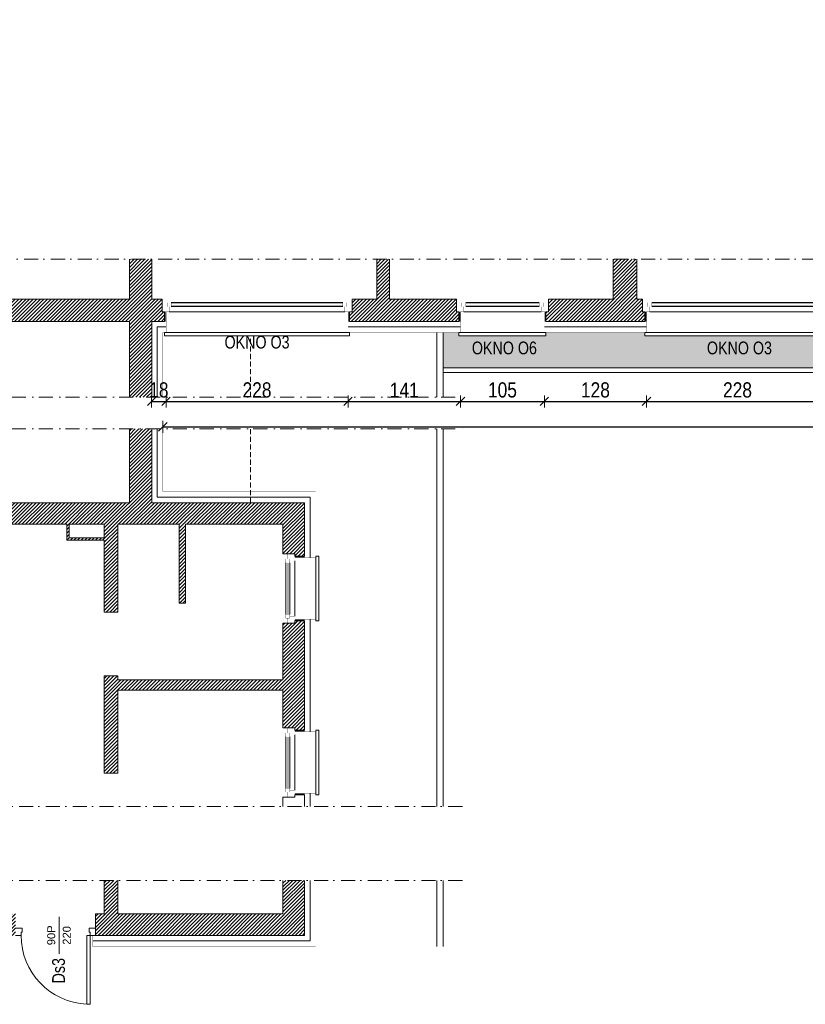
# Model space of a CAD drawing. Header units: millimetres. Extents: x 18880 to 99371, y -5529 to 27899.
# Tile 26 of 158: x 21486 to 22471, y 7536 to 8770. Entities that reach past the tile are written whole.
import ezdxf

# ---------------------------------------------------------------- set-up
doc = ezdxf.new("R2010")
doc.units = ezdxf.units.MM
doc.set_wipeout_variables(frame=1)
doc.linetypes.add('DASHED', pattern=[19.05, 12.7, -6.35])
doc.linetypes.add('Kropki i Kreski', pattern=[335.138881, 176.388884, -88.194442, 0, -70.555556])
for name, color, linetype, lineweight in [('AA_HATCH', 252, 'Continuous', 0), ('AA_IZOLACJA', 251, 'Continuous', 0), ('AA_OPIS', 2, 'Continuous', 0), ('AA_WIDOK', 254, 'Continuous', 0), ('AP wymiary', 40, 'Continuous', 0), ('K_SCIANY', 90, 'Continuous', 20)]:
    doc.layers.add(name, color=color, linetype=linetype, lineweight=lineweight)
doc.layers.add('Okna ArchiCADa', color=7, linetype='Continuous')
doc.styles.add('1', font='ARIALN.TTF')
doc.styles.add('ARIAL', font='arial.ttf')
doc.linetypes.add('STYROPIAN', pattern='A,0.000141,[1,styropian.shx,S=1,R=0,X=0,Y=0],-14.102004', length=14.102145)
doc.dimstyles.new('1_50', dxfattribs={"dimscale": 10, "dimtxt": 1.9, "dimasz": 0.005, "dimexe": 0, "dimexo": 0, "dimgap": 0.45, "dimtad": 1, "dimdec": 4, "dimrnd": 0.5, "dimdsep": 46, "dimtxsty": '1', "dimblk1": 'DIM01', "dimblk2": 'DIM01', "dimsah": 1, "dimcen": 2, "dimdle": 25, "dimse1": 1, "dimse2": 1, "dimclrd": 1, "dimclrt": 2, "dimadec": 0, "dimazin": 0, "dimtfac": 0.66665, "dimtdec": 4, "dimtix": 1, "dimtmove": 0, "dimatfit": 3, "dimldrblk": 'DIM01', "dimfxl": 0, "dimtolj": 1, "dimtzin": 0, "dimarcsym": 0})
pattern_1 = [(45, (0.4598, 414.3746), (-2.24506403, 2.24506403), [])]
pattern_2 = [(45, (0.4598, 164.3746), (-2.24506403, 2.24506403), [])]

# ---------------------------------------------------------------- blocks, each defined once
blk = doc.blocks.new('O1 rozwierane 12_50')
at = {"layer": 'AA_WIDOK', "color": 4}
blk.add_lwpolyline([(-545, 260), (-545, 300), (545, 300), (545, 260)], dxfattribs=at)
at = {"layer": 'AA_WIDOK', "linetype": 'DASHED', "ltscale": 0.5}
blk.add_lwpolyline([(-545, 260), (545, 260)], dxfattribs=at)
at = {"layer": 'AA_WIDOK', "color": 4, "const_width": 3}
for points in [[(-575, 0), (-575, -90)], [(575, -90), (575, 0)]]:
    blk.add_lwpolyline(points, dxfattribs=at)
at = {"color": 4}
blk.add_wipeout([(460, -115), (460, -65), (485, -65), (485, 0), (-485, 0), (-485, -65), (-460, -65), (-460, -115)], dxfattribs=at).dxf.layer = 'AA_WIDOK'
at = {"layer": 'AA_WIDOK', "color": 4, "const_width": 3}
for points in [[(-485, 0), (-575, 0)], [(-485, -65), (-485, 0)], [(575, 0), (485, 0)], [(485, 0), (485, -65)], [(-575, -90), (-510, -90)], [(-510, -90), (-510, -65)], [(-510, -65), (-485, -65)], [(-460, -65), (-510, -65)], [(-510, -65), (-510, -115)], [(-510, -115), (-460, -115)], [(-460, -115), (-460, -65)], [(-460, -80), (460, -80)], [(-460, -90), (460, -90)], [(-460, -100), (460, -100)], [(510, -65), (460, -65)], [(460, -65), (460, -115)], [(460, -115), (510, -115)], [(485, -65), (510, -65)], [(510, -65), (510, -90)], [(510, -115), (510, -65)], [(510, -90), (575, -90)]]:
    blk.add_lwpolyline(points, dxfattribs=at)
at = {"layer": 'AA_WIDOK', "color": 4}
for points in [[(485, 0), (-485, 0)], [(-460, -65), (460, -65)], [(-460, -115), (460, -115)], [(-460, -115), (460, -115)]]:
    blk.add_lwpolyline(points, dxfattribs=at)
blk = doc.blocks.new('O1 rozwierane 12_23')
at = {"layer": 'AA_IZOLACJA', "linetype": 'STYROPIAN', "ltscale": 0.2}
for points in [[(-1135, 120), (-1135, 0)], [(1165, 120), (1165, 0)]]:
    blk.add_lwpolyline(points, dxfattribs=at)
at = {"layer": 'AA_WIDOK', "color": 4}
blk.add_lwpolyline([(-1145, 260), (-1145, 300), (1175, 300), (1175, 260)], dxfattribs=at)
at = {"layer": 'AA_WIDOK', "linetype": 'DASHED', "ltscale": 0.5}
blk.add_lwpolyline([(-1145, 260), (1175, 260)], dxfattribs=at)
at = {"layer": 'AA_WIDOK', "const_width": 3}
for points in [[(-1125, 260), (-1125, 0)], [(1155, 260), (1155, 0)]]:
    blk.add_lwpolyline(points, dxfattribs=at)
at = {"layer": 'AA_WIDOK', "color": 4, "const_width": 3}
for points in [[(-1175, 0), (-1175, -90)], [(1205, -90), (1205, 0)]]:
    blk.add_lwpolyline(points, dxfattribs=at)
at = {"color": 4}
blk.add_wipeout([(1090, -115), (1090, -65), (1115, -65), (1115, 0), (-1085, 0), (-1085, -65), (-1060, -65), (-1060, -115)], dxfattribs=at).dxf.layer = 'AA_WIDOK'
at = {"layer": 'AA_WIDOK', "color": 4, "const_width": 3}
for points in [[(-1085, 0), (-1175, 0)], [(-1085, -65), (-1085, 0)], [(1205, 0), (1115, 0)], [(1115, 0), (1115, -65)], [(-1175, -90), (-1110, -90)], [(-1110, -90), (-1110, -65)], [(-1110, -65), (-1085, -65)], [(-1060, -65), (-1110, -65)], [(-1110, -65), (-1110, -115)], [(-1110, -115), (-1060, -115)], [(-1060, -115), (-1060, -65)], [(-1060, -80), (1090, -80)], [(-1060, -90), (1090, -90)], [(-1060, -100), (1090, -100)], [(1140, -65), (1090, -65)], [(1090, -65), (1090, -115)], [(1090, -115), (1140, -115)], [(1115, -65), (1140, -65)], [(1140, -65), (1140, -90)], [(1140, -115), (1140, -65)], [(1140, -90), (1205, -90)]]:
    blk.add_lwpolyline(points, dxfattribs=at)
at = {"layer": 'AA_WIDOK', "color": 4}
for points in [[(1115, 0), (-1085, 0)], [(-1060, -65), (1090, -65)], [(-1060, -115), (1090, -115)], [(-1060, -115), (1090, -115)]]:
    blk.add_lwpolyline(points, dxfattribs=at)
blk = doc.blocks.new('O1 rozwierane 12_86')
at = {"layer": 'AA_WIDOK', "color": 4}
blk.add_lwpolyline([(-405, 260), (-405, 300), (405, 300), (405, 260)], dxfattribs=at)
at = {"layer": 'AA_WIDOK', "linetype": 'DASHED', "ltscale": 0.5}
blk.add_lwpolyline([(-405, 260), (405, 260)], dxfattribs=at)
at = {"layer": 'AA_WIDOK', "color": 4, "const_width": 3}
for points in [[(-435, 0), (-435, -90)], [(435, -90), (435, 0)]]:
    blk.add_lwpolyline(points, dxfattribs=at)
at = {"color": 4}
blk.add_wipeout([(320, -115), (320, -65), (345, -65), (345, 0), (-345, 0), (-345, -65), (-320, -65), (-320, -115)], dxfattribs=at).dxf.layer = 'AA_WIDOK'
at = {"layer": 'AA_WIDOK', "color": 4, "const_width": 3}
for points in [[(-345, 0), (-435, 0)], [(-345, -65), (-345, 0)], [(435, 0), (345, 0)], [(345, 0), (345, -65)], [(-435, -90), (-370, -90)], [(-370, -90), (-370, -65)], [(-370, -65), (-345, -65)], [(-320, -65), (-370, -65)], [(-370, -65), (-370, -115)], [(-370, -115), (-320, -115)], [(-320, -115), (-320, -65)], [(-320, -80), (320, -80)], [(-320, -90), (320, -90)], [(-320, -100), (320, -100)], [(370, -65), (320, -65)], [(320, -65), (320, -115)], [(320, -115), (370, -115)], [(345, -65), (370, -65)], [(370, -65), (370, -90)], [(370, -115), (370, -65)], [(370, -90), (435, -90)]]:
    blk.add_lwpolyline(points, dxfattribs=at)
at = {"layer": 'AA_WIDOK', "color": 4}
for points in [[(345, 0), (-345, 0)], [(-320, -65), (320, -65)], [(-320, -115), (320, -115)], [(-320, -115), (320, -115)]]:
    blk.add_lwpolyline(points, dxfattribs=at)
blk = doc.blocks.new('drzwi 2')
at = {"layer": 'AA_WIDOK', "color": 4, "linetype": 'Continuous'}
for p, q in [((-100, 9), (-92, 9)), ((-93.2, 0), (-100, 0)), ((-92, 4), (-93.2, 4)), ((-93.2, 4), (-93.2, 0)), ((-92, 9), (-92, 4)), ((-10.8, -86.4), (-10.8, 0)), ((-10.8, 0), (-6.8, 0)), ((-8, 4), (-8, 9)), ((-8, 9), (0, 9)), ((-6.8, 4), (-8, 4)), ((-6.8, 0), (-6.8, 4)), ((0, 0), (-6.8, 0)), ((-6.8, 0), (-6.8, -86.4)), ((-6.8, -86.4), (-10.8, -86.4))]:
    blk.add_line(p, q, dxfattribs=at)
blk.add_arc((-6.8, 0), 86.4, 180, 267.3465, dxfattribs=at)
blk = doc.blocks.new('DIM01')
at = {"color": 2}
blk.add_line((-106, -106), (106, 106), dxfattribs=at)
blk.add_line((0, -150), (0, 150))
blk = doc.blocks.new('*D762')
at = {"layer": 'AP wymiary', "color": 1, "lineweight": -2, "transparency": 16777216}
for p, q in [((21651.7, 8291.7), (21651.6, 8291.7)), ((21651.7, 8291.7), (21669.7, 8291.7)), ((21669.8, 8291.7), (21669.8, 8291.7))]:
    blk.add_line(p, q, dxfattribs=at)
at = {"layer": 'Defpoints', "color": 0, "transparency": 16777216}
for p in [(21669.7, 8377.9), (21651.7, 8354.2), (21669.7, 8291.7)]:
    blk.add_point(p, dxfattribs=at)
at = {"layer": 'AP wymiary', "color": 1, "lineweight": -2, "transparency": 16777216, "xscale": 0.05, "yscale": 0.05, "zscale": 0.05}
blk.add_blockref('DIM01', (21651.7, 8291.7), dxfattribs=at)
at = {"layer": 'AP wymiary', "color": 1, "lineweight": -2, "transparency": 16777216, "xscale": 0.05, "yscale": 0.05, "zscale": 0.05, "rotation": 180}
blk.add_blockref('DIM01', (21669.7, 8291.7), dxfattribs=at)
at = {"layer": 'AP wymiary', "color": 2, "transparency": 16777216, "insert": (21660.7, 8305.9), "char_height": 19, "attachment_point": 5, "style": '1'}
blk.add_mtext('\\A1;18', dxfattribs=at)
blk = doc.blocks.new('*D763')
at = {"layer": 'AP wymiary', "color": 1, "lineweight": -2, "transparency": 16777216}
blk.add_line((21669.8, 8291.7), (21897.7, 8291.7), dxfattribs=at)
at = {"layer": 'Defpoints', "color": 0, "transparency": 16777216}
for p in [(21669.7, 8377.9), (21897.7, 8384.9), (21897.7, 8291.7)]:
    blk.add_point(p, dxfattribs=at)
at = {"layer": 'AP wymiary', "color": 1, "lineweight": -2, "transparency": 16777216, "xscale": 0.05, "yscale": 0.05, "zscale": 0.05, "rotation": 180}
blk.add_blockref('DIM01', (21669.7, 8291.7), dxfattribs=at)
at = {"layer": 'AP wymiary', "color": 1, "lineweight": -2, "transparency": 16777216, "xscale": 0.05, "yscale": 0.05, "zscale": 0.05}
blk.add_blockref('DIM01', (21897.7, 8291.7), dxfattribs=at)
at = {"layer": 'AP wymiary', "color": 2, "transparency": 16777216, "insert": (21783.7, 8305.9), "char_height": 19, "attachment_point": 5, "style": '1'}
blk.add_mtext('\\A1;228', dxfattribs=at)
blk = doc.blocks.new('*D764')
at = {"layer": 'AP wymiary', "color": 1, "lineweight": -2, "transparency": 16777216}
blk.add_line((21897.8, 8291.7), (22038.7, 8291.7), dxfattribs=at)
at = {"layer": 'Defpoints', "color": 0, "transparency": 16777216}
for p in [(21897.7, 8384.9), (22038.7, 8384.9), (22038.7, 8291.7)]:
    blk.add_point(p, dxfattribs=at)
at = {"layer": 'AP wymiary', "color": 1, "lineweight": -2, "transparency": 16777216, "xscale": 0.05, "yscale": 0.05, "zscale": 0.05, "rotation": 180}
blk.add_blockref('DIM01', (21897.7, 8291.7), dxfattribs=at)
at = {"layer": 'AP wymiary', "color": 1, "lineweight": -2, "transparency": 16777216, "xscale": 0.05, "yscale": 0.05, "zscale": 0.05}
blk.add_blockref('DIM01', (22038.7, 8291.7), dxfattribs=at)
at = {"layer": 'AP wymiary', "color": 2, "transparency": 16777216, "insert": (21968.2, 8305.7), "char_height": 19, "attachment_point": 5, "style": '1'}
blk.add_mtext('\\A1;141', dxfattribs=at)
blk = doc.blocks.new('*D765')
at = {"layer": 'AP wymiary', "color": 1, "lineweight": -2, "transparency": 16777216}
blk.add_line((22038.8, 8291.7), (22143.7, 8291.7), dxfattribs=at)
at = {"layer": 'Defpoints', "color": 0, "transparency": 16777216}
for p in [(22038.7, 8384.9), (22143.7, 8384.9), (22143.7, 8291.7)]:
    blk.add_point(p, dxfattribs=at)
at = {"layer": 'AP wymiary', "color": 1, "lineweight": -2, "transparency": 16777216, "xscale": 0.05, "yscale": 0.05, "zscale": 0.05, "rotation": 180}
blk.add_blockref('DIM01', (22038.7, 8291.7), dxfattribs=at)
at = {"layer": 'AP wymiary', "color": 1, "lineweight": -2, "transparency": 16777216, "xscale": 0.05, "yscale": 0.05, "zscale": 0.05}
blk.add_blockref('DIM01', (22143.7, 8291.7), dxfattribs=at)
at = {"layer": 'AP wymiary', "color": 2, "transparency": 16777216, "insert": (22091.2, 8305.9), "char_height": 19, "attachment_point": 5, "style": '1'}
blk.add_mtext('\\A1;105', dxfattribs=at)
blk = doc.blocks.new('*D766')
at = {"layer": 'AP wymiary', "color": 1, "lineweight": -2, "transparency": 16777216}
blk.add_line((22143.8, 8291.7), (22271.7, 8291.7), dxfattribs=at)
at = {"layer": 'Defpoints', "color": 0, "transparency": 16777216}
for p in [(22143.7, 8384.9), (22271.7, 8377.9), (22271.7, 8291.7)]:
    blk.add_point(p, dxfattribs=at)
at = {"layer": 'AP wymiary', "color": 1, "lineweight": -2, "transparency": 16777216, "xscale": 0.05, "yscale": 0.05, "zscale": 0.05, "rotation": 180}
blk.add_blockref('DIM01', (22143.7, 8291.7), dxfattribs=at)
at = {"layer": 'AP wymiary', "color": 1, "lineweight": -2, "transparency": 16777216, "xscale": 0.05, "yscale": 0.05, "zscale": 0.05}
blk.add_blockref('DIM01', (22271.7, 8291.7), dxfattribs=at)
at = {"layer": 'AP wymiary', "color": 2, "transparency": 16777216, "insert": (22207.7, 8305.9), "char_height": 19, "attachment_point": 5, "style": '1'}
blk.add_mtext('\\A1;128', dxfattribs=at)
blk = doc.blocks.new('*D767')
at = {"layer": 'AP wymiary', "color": 1, "lineweight": -2, "transparency": 16777216}
blk.add_line((22271.8, 8291.7), (22499.7, 8291.7), dxfattribs=at)
at = {"layer": 'Defpoints', "color": 0, "transparency": 16777216}
for p in [(22271.7, 8377.9), (22499.7, 8384.9), (22499.7, 8291.7)]:
    blk.add_point(p, dxfattribs=at)
at = {"layer": 'AP wymiary', "color": 1, "lineweight": -2, "transparency": 16777216, "xscale": 0.05, "yscale": 0.05, "zscale": 0.05, "rotation": 180}
blk.add_blockref('DIM01', (22271.7, 8291.7), dxfattribs=at)
at = {"layer": 'AP wymiary', "color": 1, "lineweight": -2, "transparency": 16777216, "xscale": 0.05, "yscale": 0.05, "zscale": 0.05}
blk.add_blockref('DIM01', (22499.7, 8291.7), dxfattribs=at)
at = {"layer": 'AP wymiary', "color": 2, "transparency": 16777216, "insert": (22385.7, 8305.9), "char_height": 19, "attachment_point": 5, "style": '1'}
blk.add_mtext('\\A1;228', dxfattribs=at)
blk = doc.blocks.new('*D743')
at = {"layer": 'AP wymiary', "color": 1, "lineweight": -2, "transparency": 16777216}
blk.add_line((21665.8, 8259.7), (27771.7, 8259.7), dxfattribs=at)
at = {"layer": 'Defpoints', "color": 0, "transparency": 16777216}
for p in [(21665.7, 8331.8), (27771.7, 8338.1), (27771.7, 8259.7)]:
    blk.add_point(p, dxfattribs=at)
at = {"layer": 'AP wymiary', "color": 1, "lineweight": -2, "transparency": 16777216, "xscale": 0.05, "yscale": 0.05, "zscale": 0.05, "rotation": 180}
blk.add_blockref('DIM01', (21665.7, 8259.7), dxfattribs=at)
at = {"layer": 'AP wymiary', "color": 1, "lineweight": -2, "transparency": 16777216, "xscale": 0.05, "yscale": 0.05, "zscale": 0.05}
blk.add_blockref('DIM01', (27771.7, 8259.7), dxfattribs=at)
at = {"layer": 'AP wymiary', "color": 2, "transparency": 16777216, "insert": (24718.7, 8273.9), "char_height": 19, "attachment_point": 5, "style": '1'}
blk.add_mtext('\\A1;6106', dxfattribs=at)

msp = doc.modelspace()

# ---------------------------------------------------------------- hatches: boundary and pattern name
at = {"layer": 'AA_HATCH'}
h = msp.add_hatch(dxfattribs=at)
h.set_pattern_fill('ANSI31', color=256)
h.set_pattern_definition(pattern_1)
h.paths.add_polyline_path([(22033.74106, 8412.88776), (22033.74106, 8419.88776), (21949.74106, 8419.88776), (21949.74106, 8469.88776), (21933.74106, 8469.88776), (21933.74106, 8419.88776), (21902.74106, 8419.88776), (21902.74106, 8412.88776), (21902.74106, 8403.88776), (21899.74106, 8403.88776), (21899.74106, 8391.88776), (22036.74106, 8391.88776), (22036.74106, 8403.88776), (22033.74106, 8403.88776)])
h.paths.add_polyline_path([(22269.74106, 8403.88776), (22266.74106, 8403.88776), (22266.74106, 8412.88776), (22266.74106, 8419.88776), (22259.74106, 8419.88776), (22259.74106, 8469.88776), (22229.74106, 8469.88776), (22229.74106, 8419.88776), (22148.74106, 8419.88776), (22148.74106, 8412.88776), (22148.74106, 8403.88776), (22145.74106, 8403.88776), (22145.74106, 8391.88776), (22269.74106, 8391.88776)])
h.paths.add_polyline_path([(22569.74106, 8412.88776), (22569.74106, 8419.88776), (22504.74106, 8419.88776), (22504.74106, 8412.88776), (22504.74106, 8403.88776), (22501.74106, 8403.88776), (22501.74106, 8391.88776), (22572.74106, 8391.88776), (22572.74106, 8403.88776), (22569.74106, 8403.88776)])
h.paths.add_polyline_path([(22867.74106, 8412.88776), (22867.74106, 8419.88776), (22855.74106, 8419.88776), (22855.74106, 8469.88776), (22826.74106, 8469.88776), (22826.74106, 8419.88776), (22807.74106, 8419.88776), (22807.74106, 8412.88776), (22807.74106, 8403.88776), (22804.74106, 8403.88776), (22804.74106, 8391.88776), (22870.74106, 8391.88776), (22870.74106, 8403.88776), (22867.74106, 8403.88776)])
h.paths.add_polyline_path([(23169.74106, 8403.88776), (23166.74106, 8403.88776), (23166.74106, 8412.88776), (23166.74106, 8419.88776), (23105.74106, 8419.88776), (23105.74106, 8412.88776), (23105.74106, 8403.88776), (23102.74106, 8403.88776), (23102.74106, 8391.88776), (23169.74106, 8391.88776)])
h.paths.add_polyline_path([(23452.74106, 8412.88776), (23452.74106, 8419.88776), (23442.74106, 8419.88776), (23442.74106, 8469.88776), (23426.74106, 8469.88776), (23426.74106, 8419.88776), (23404.74106, 8419.88776), (23404.74106, 8412.88776), (23404.74106, 8403.88776), (23401.74106, 8403.88776), (23401.74106, 8391.88776), (23455.74106, 8391.88776), (23455.74106, 8403.88776), (23452.74106, 8403.88776)])
h.paths.add_polyline_path([(23732.74106, 8585.88776), (23707.74106, 8585.88776), (23707.74106, 8666.88776), (23707.74106, 8678.88776), (23707.74106, 8684.88776), (23707.74106, 8685.88776), (23707.74106, 8694.88776), (23707.74106, 8769.88776), (23679.74106, 8769.88776), (23679.74106, 8666.88776), (23679.74106, 8557.88776), (23704.74106, 8557.88776), (23704.74106, 8419.88776), (23690.74106, 8419.88776), (23690.74106, 8412.88776), (23690.74106, 8403.88776), (23687.74106, 8403.88776), (23687.74106, 8391.88776), (23732.74106, 8391.88776)])
h = msp.add_hatch(dxfattribs=at)
h.set_pattern_fill('ANSI31', color=256)
h.set_pattern_definition(pattern_1)
h.paths.add_polyline_path([(20776.74106, 8403.88776), (20773.74106, 8403.88776), (20773.74106, 8412.88776), (20773.74106, 8419.88776), (20753.74106, 8419.88776), (20753.74106, 8469.88776), (20740.74106, 8469.88776), (20740.74106, 8419.88776), (20727.74106, 8419.88776), (20727.74106, 8412.88776), (20727.74106, 8403.88776), (20724.74106, 8403.88776), (20724.74106, 8391.88776), (20776.74106, 8391.88776)])
h.paths.add_polyline_path([(21077.74106, 8403.88776), (21074.74106, 8403.88776), (21074.74106, 8412.88776), (21074.74106, 8419.88776), (21056.74106, 8419.88776), (21056.74106, 8469.88776), (21025.74106, 8469.88776), (21025.74106, 8419.88776), (21011.74106, 8419.88776), (21011.74106, 8412.88776), (21011.74106, 8403.88776), (21008.74106, 8403.88776), (21008.74106, 8391.88776), (21077.74106, 8391.88776)])
h.paths.add_polyline_path([(21352.74106, 8412.88776), (21352.74106, 8419.88776), (21352.74106, 8469.88776), (21336.74106, 8469.88776), (21336.74106, 8419.88776), (21312.74106, 8419.88776), (21312.74106, 8412.88776), (21312.74106, 8403.88776), (21309.74106, 8403.88776), (21309.74106, 8391.88776), (21355.74106, 8391.88776), (21355.74106, 8403.88776), (21352.74106, 8403.88776)])
h.paths.add_polyline_path([(21664.74106, 8419.88776), (21654.7113, 8419.88776), (21651.74106, 8419.88776), (21651.74106, 8469.88776), (21623.74106, 8469.88776), (21623.74106, 8419.88776), (21433.24106, 8419.88776), (21433.24106, 8412.88776), (21433.24106, 8403.88776), (21430.24106, 8403.88776), (21430.24106, 8391.88776), (21442.24106, 8391.88776), (21442.24106, 8297.06918), (21469.24106, 8297.06918), (21469.24106, 8391.88776), (21623.74106, 8391.88776), (21623.74106, 8297.06918), (21651.74106, 8297.06918), (21651.74106, 8391.88776), (21654.7113, 8391.88776), (21667.74106, 8391.88776), (21667.74106, 8403.88776), (21664.74106, 8403.88776), (21664.74106, 8412.88776)])
h = msp.add_hatch(dxfattribs=at)
h.set_pattern_fill('ANSI31', color=256)
h.set_pattern_definition(pattern_2)
h.paths.add_polyline_path([(21843.24106, 8164.69203), (21651.74106, 8164.69203), (21651.74106, 8257.27951), (21623.74106, 8257.27951), (21623.74106, 8164.69203), (21469.24106, 8164.69203), (21469.24106, 8257.27951), (21442.24106, 8257.27951), (21442.24106, 8164.69203), (20922.24106, 8164.69203), (20922.24106, 8054.69203), (20934.24106, 8054.69203), (20934.24106, 8057.69203), (20943.24106, 8057.69203), (20949.24106, 8057.69203), (20949.24106, 8137.69203), (21458.24106, 8137.69203), (21458.24106, 7984.69203), (21467.24106, 7984.69203), (21475.24106, 7984.69203), (21475.24106, 8137.69203), (21545.24106, 8137.69203), (21545.24106, 8117.69203), (21592.24106, 8117.69203), (21592.24106, 8027.69203), (21601.24106, 8027.69203), (21609.24106, 8027.69203), (21609.24106, 8137.69203), (21686.24106, 8137.69203), (21686.24106, 8038.69203), (21694.24106, 8038.69203), (21694.24106, 8137.69203), (21816.24106, 8137.69203), (21816.24106, 8100.69203), (21822.24106, 8100.69203), (21831.24106, 8100.69203), (21831.24106, 8097.69203), (21843.24106, 8097.69203)])
h.paths.add_polyline_path([(21592.24106, 8137.69203), (21592.24106, 8120.69203), (21548.24106, 8120.69203), (21548.24106, 8137.69203)], flags=16)
h.paths.add_polyline_path([(21843.24106, 8016.69203), (21831.24106, 8016.69203), (21831.24106, 8013.69203), (21822.24106, 8013.69203), (21816.24106, 8013.69203), (21816.24106, 7942.69203), (21609.24106, 7942.69203), (21609.24106, 7947.69203), (21601.24106, 7947.69203), (21592.24106, 7947.69203), (21592.24106, 7825.69203), (21600.24106, 7825.69203), (21609.24106, 7825.69203), (21609.24106, 7929.69203), (21816.24106, 7929.69203), (21816.24106, 7882.69203), (21822.24106, 7882.69203), (21831.24106, 7882.69203), (21831.24106, 7879.69203), (21843.24106, 7879.69203)])
h.paths.add_polyline_path([(21475.24106, 7874.69203), (21467.24106, 7874.69203), (21458.24106, 7874.69203), (21437.24106, 7874.69203), (20949.24106, 7874.69203), (20949.24106, 7899.69203), (20943.24106, 7899.69203), (20934.24106, 7899.69203), (20934.24106, 7902.69203), (20922.24106, 7902.69203), (20922.24106, 7874.69203), (20610.24106, 7874.69203), (20610.24106, 7784.11265), (20637.24106, 7784.11265), (20637.24106, 7847.69203), (20922.24106, 7847.69203), (20922.24106, 7784.11265), (20949.24106, 7784.11265), (20949.24106, 7859.69203), (21437.24106, 7859.69203), (21437.24106, 7784.11265), (21475.24106, 7784.11265)])
h = msp.add_hatch(dxfattribs=at)
h.set_pattern_fill('ANSI31', color=256)
h.set_pattern_definition(pattern_2)
h.paths.add_polyline_path([(21481.24106, 7649.64305), (21475.24106, 7649.64305), (21475.24106, 7691.5639), (21450.24106, 7691.5639), (21450.24106, 7666.64305), (21260.24106, 7666.64305), (21260.24106, 7634.14305), (21260.24106, 7622.64305), (21450.24106, 7622.64305), (21481.24106, 7622.64305), (21481.24106, 7634.64305), (21481.24106, 7643.64305)])
h.paths.add_polyline_path([(21843.24106, 7691.5639), (21816.24106, 7691.5639), (21816.24106, 7649.64305), (21609.24106, 7649.64305), (21609.24106, 7691.5639), (21592.24106, 7691.5639), (21592.24106, 7649.64305), (21581.24106, 7649.64305), (21581.24106, 7643.64305), (21581.24106, 7634.64305), (21581.24106, 7622.64305), (21843.24106, 7622.64305)])
h.paths.add_polyline_path([(21115.24106, 7666.64305), (20949.24106, 7666.64305), (20949.24106, 7691.5639), (20922.24106, 7691.5639), (20922.24106, 7649.64305), (20637.24106, 7649.64305), (20637.24106, 7691.5639), (20610.24106, 7691.5639), (20610.24106, 7622.64305), (20949.24106, 7622.64305), (21115.24106, 7622.64305), (21115.24106, 7634.14305)])

# ---------------------------------------------------------------- linework, layer by layer
for points in [[(22009.09115, 8377.88776), (22009.09115, 8297.06918)], [(22017.09115, 8377.88776), (22017.09115, 8297.06918)], [(22017.09115, 8333.88776), (23732.74106, 8333.88776)], [(22017.09115, 8327.88776), (23732.74106, 8327.88776)], [(22009.09115, 8257.27951), (22009.09115, 7784.11265)], [(22017.09115, 8257.27951), (22017.09115, 7784.11265)], [(22009.09115, 7691.5639), (22009.09115, 7608.64305)], [(22017.09115, 7691.5639), (22017.09115, 7608.64305)]]:
    msp.add_lwpolyline(points, dxfattribs=at)
at = {"layer": 'AA_IZOLACJA', "linetype": 'STYROPIAN', "ltscale": 1.4}
msp.add_lwpolyline([(21577.84106, 7615.64305), (21850.24106, 7615.64305), (21850.24106, 7691.5639)], dxfattribs=at)
at = {"layer": 'AA_OPIS', "linetype": 'Continuous'}
msp.add_line((21535.78726, 7599.44312), (21535.78726, 7645.84298), dxfattribs=at)
at = {"layer": 'AA_OPIS', "linetype": 'Kropki i Kreski', "ltscale": 0.1}
for points in [[(23492.74106, 8469.88776), (19134.74106, 8469.88776)], [(21342.08486, 8297.06918), (22041.04973, 8297.06918)], [(21342.08486, 8257.27951), (22041.04973, 8257.27951)], [(22041.04973, 7784.11265), (20512.66372, 7784.11265)], [(22041.04973, 7691.5639), (20512.66372, 7691.5639)]]:
    msp.add_lwpolyline(points, dxfattribs=at)
at = {"layer": 'AA_WIDOK', "linetype": 'DASHED', "ltscale": 0.5}
msp.add_lwpolyline([(21775.74106, 8164.69203), (21775.74106, 8257.27951)], dxfattribs=at)
at = {"layer": 'AA_WIDOK', "const_width": 0.3}
msp.add_lwpolyline([(21577.84106, 7622.64305), (21577.84106, 7608.64305), (21857.24106, 7608.64305), (21857.24106, 7691.5639)], dxfattribs=at)
at = {"layer": 'K_SCIANY'}
for points in [[(21623.74106, 8469.88776), (21623.74106, 8419.88776), (21433.24106, 8419.88776), (21433.24106, 8412.88776), (21433.24106, 8403.88776), (21430.24106, 8403.88776), (21430.24106, 8391.88776), (21442.24106, 8391.88776), (21442.24106, 8297.06918)], [(21651.74106, 8297.06918), (21651.74106, 8391.88776), (21654.7113, 8391.88776), (21667.74106, 8391.88776), (21667.74106, 8403.88776), (21664.74106, 8403.88776), (21664.74106, 8412.88776), (21664.74106, 8419.88776), (21654.7113, 8419.88776), (21651.74106, 8419.88776), (21651.74106, 8469.88776)], [(21933.74106, 8469.88776), (21933.74106, 8419.88776), (21902.74106, 8419.88776), (21902.74106, 8412.88776), (21902.74106, 8403.88776), (21899.74106, 8403.88776), (21899.74106, 8391.88776), (22036.74106, 8391.88776), (22036.74106, 8403.88776), (22033.74106, 8403.88776), (22033.74106, 8412.88776), (22033.74106, 8419.88776), (21949.74106, 8419.88776), (21949.74106, 8469.88776)], [(22229.74106, 8469.88776), (22229.74106, 8419.88776), (22148.74106, 8419.88776), (22148.74106, 8412.88776), (22148.74106, 8403.88776), (22145.74106, 8403.88776), (22145.74106, 8391.88776), (22269.74106, 8391.88776), (22269.74106, 8403.88776), (22266.74106, 8403.88776), (22266.74106, 8412.88776), (22266.74106, 8419.88776), (22259.74106, 8419.88776), (22259.74106, 8469.88776)], [(21469.24106, 8297.06918), (21469.24106, 8391.88776), (21623.74106, 8391.88776), (21623.74106, 8297.06918)], [(21623.74106, 8257.27951), (21623.74106, 8164.69203), (21469.24106, 8164.69203), (21469.24106, 8257.27951)], [(21548.24106, 8137.69203), (21592.24106, 8137.69203)], [(21548.24106, 8120.69203), (21548.24106, 8137.69203)], [(21592.24106, 8137.69203), (21592.24106, 8120.69203)], [(21592.24106, 8120.69203), (21548.24106, 8120.69203)], [(21843.24106, 7784.11265), (21843.24106, 7798.69203), (21831.24106, 7798.69203), (21831.24106, 7795.69203), (21822.24106, 7795.69203), (21816.24106, 7795.69203), (21816.24106, 7784.11265)], [(21592.24106, 7691.5639), (21592.24106, 7649.64305), (21581.24106, 7649.64305), (21581.24106, 7643.64305), (21581.24106, 7634.64305), (21581.24106, 7634.64305), (21581.24106, 7622.64305), (21843.24106, 7622.64305), (21843.24106, 7691.5639)], [(21816.24106, 7691.5639), (21816.24106, 7649.64305), (21609.24106, 7649.64305), (21609.24106, 7691.5639)]]:
    msp.add_lwpolyline(points, dxfattribs=at)
msp.add_lwpolyline([(21601.24106, 7947.69203), (21592.24106, 7947.69203), (21592.24106, 7825.69203), (21600.24106, 7825.69203), (21609.24106, 7825.69203), (21609.24106, 7929.69203), (21816.24106, 7929.69203), (21816.24106, 7882.69203), (21822.24106, 7882.69203), (21831.24106, 7882.69203), (21831.24106, 7879.69203), (21843.24106, 7879.69203), (21843.24106, 8016.69203), (21831.24106, 8016.69203), (21831.24106, 8013.69203), (21822.24106, 8013.69203), (21816.24106, 8013.69203), (21816.24106, 7942.69203), (21609.24106, 7942.69203), (21609.24106, 7947.69203)], close=True, dxfattribs=at)

# ---------------------------------------------------------------- block references
msp.add_blockref('drzwi 2', (21581.24106, 7622.64305))

# ---------------------------------------------------------------- texts
at = {"layer": 'AA_OPIS', "char_height": 16, "width": 300, "attachment_point": 2, "style": 'ARIAL'}
for s, insert in [('{\\W0.8;OKNO O6}', (22093.656, 8366.61474)), ('{\\W0.8;OKNO O3}', (22388.156, 8366.61474))]:
    msp.add_mtext(s, dxfattribs=dict(at, insert=insert))
at = {"layer": 'AA_OPIS', "linetype": 'Continuous', "char_height": 10, "attachment_point": 8, "rotation": 90, "style": 'ARIAL'}
for s, insert in [('90P', (21530.99723, 7622.71128)), ('220', (21550.42943, 7622.58715))]:
    msp.add_mtext(s, dxfattribs=dict(at, insert=insert))
at = {"layer": 'AA_OPIS', "insert": (21526.99999, 7578.32444), "char_height": 16, "width": 44.2663591, "attachment_point": 2, "rotation": 90, "style": 'ARIAL'}
msp.add_mtext('{\\W0.8;Ds3}', dxfattribs=at)

# ---------------------------------------------------------------- dimensions: what is measured, and where the dimension line sits
at = {"layer": 'AP wymiary'}
dim = msp.add_linear_dim(base=(27771.74106, 8259.73534), p1=(21665.74106, 8331.77728), p2=(27771.74106, 8338.12293), dimstyle='1_50', dxfattribs=at)
dim.commit()
dim.dimension.update_dxf_attribs({"geometry": '*D743', "text_midpoint": (24718.74106, 8273.93623)})

# ---------------------------------------------------------------- next in the draw order: block references
at = {"layer": 'Okna ArchiCADa', "linetype": 'Continuous', "xscale": -0.1, "yscale": 0.1, "zscale": 0.1}
for name, p, rotation in [('O1 rozwierane 12_23', (21782.24106, 8403.88776), 180), ('O1 rozwierane 12_50', (22091.24106, 8403.88776), 180), ('O1 rozwierane 12_23', (22384.24106, 8403.88776), 180), ('O1 rozwierane 12_86', (21831.24106, 8057.19203), 270), ('O1 rozwierane 12_86', (21831.24106, 7839.19203), 270)]:
    msp.add_blockref(name, p, dxfattribs=dict(at, rotation=rotation))

# ---------------------------------------------------------------- next in the draw order: hatches: boundary and pattern name
at = {"layer": 'AA_HATCH'}
h = msp.add_hatch(dxfattribs=at)
h.set_pattern_fill('AR-CONC', color=256, scale=0.1)
h.set_pattern_definition([(50, (0.46, 164.375), (18.218467, -1.593909), [1.905, -20.955]), (355, (0.46, 164.375), (-3.524342, 19.105685), [1.524, -16.764058]), (100.451445, (1.978, 164.242), (14.694125, 17.511775), [1.619001, -17.809024]), (46.1842, (0.46, 169.455), (27.107904, -4.204233), [2.8575, -31.4325]), (96.63556, (2.72, 169.104), (23.740413, 24.742612), [2.428502, -26.71356]), (351.18415, (0.46, 169.455), (23.740413, 24.742612), [2.285997, -25.145973]), (21, (3, 168.185), (15.161439, -10.22652), [1.905, -20.955]), (326, (3, 168.185), (6.180203, 18.418797), [1.524, -16.764]), (71.451445, (4.263, 167.332), (21.341642, 8.192277), [1.619001, -17.808994]), (37.5, (0.46, 164.3746), (0.3088603, 8.4555039), [0, -16.5608, 0, -17.018, 0, -16.8275]), (7.5, (0.46, 164.375), (6.6819663, 10.0180575), [0, -9.7028, 0, -16.1798, 0, -6.4135]), (327.5, (-5.2044, 164.3746), (13.5590595, -0.5728744), [0, -6.35, 0, -19.812, 0, -26.289]), (317.5, (-7.744, 164.375), (14.812918, 2.542649), [0, -8.255, 0, -13.1572, 0, -18.669])])
h.paths.add_polyline_path([(23732.74106, 8377.88776), (23687.74106, 8377.88776), (23687.74106, 8373.88776), (23455.74106, 8373.88776), (23455.74106, 8377.88776), (23401.74106, 8377.88776), (23401.74106, 8373.88776), (23169.74106, 8373.88776), (23169.74106, 8377.88776), (23102.74106, 8377.88776), (23102.74106, 8373.88776), (22870.74106, 8373.88776), (22870.74106, 8377.88776), (22804.74106, 8377.88776), (22804.74106, 8373.88776), (22572.74106, 8373.88776), (22572.74106, 8377.88776), (22541.89868, 8375.88776, -0.4142135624), (22547.89868, 8369.88776, -0.3218180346), (22543.81676, 8364.20261), (22554.04449, 8333.88776), (23732.74106, 8333.88776)])
h.paths.add_polyline_path([(22543.81676, 8364.20261, -0.5130675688), (22535.89868, 8369.88776, -0.4142135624), (22541.89868, 8375.88776), (22501.74106, 8377.79288), (22501.74106, 8373.88776), (22269.74106, 8373.88776), (22269.74106, 8377.88776), (22145.74106, 8377.88776), (22145.74106, 8373.88776), (22036.74106, 8373.88776), (22036.74106, 8377.88776), (22017.09115, 8377.88776), (22017.09115, 8333.88776), (22554.04449, 8333.88776)])
h.paths.add_polyline_path([(23529.38983, 8341.59428), (23618.86978, 8341.59428), (23618.86978, 8374.56563), (23529.38983, 8374.56563)], flags=24)
h.paths.add_polyline_path([(23243.38983, 8341.59428), (23332.86978, 8341.59428), (23332.86978, 8374.56563), (23243.38983, 8374.56563)], flags=24)
h.paths.add_polyline_path([(22944.38983, 8341.59428), (23033.86978, 8341.59428), (23033.86978, 8374.56563), (22944.38983, 8374.56563)], flags=24)
h.paths.add_polyline_path([(22646.38983, 8341.59428), (22735.86978, 8341.59428), (22735.86978, 8374.56563), (22646.38983, 8374.56563)], flags=24)
h.paths.add_polyline_path([(22343.38983, 8341.59428), (22432.86978, 8341.59428), (22432.86978, 8374.56563), (22343.38983, 8374.56563)], flags=24)
h.paths.add_polyline_path([(22048.8942, 8341.59428), (22138.37414, 8341.59428), (22138.37414, 8374.56563), (22048.8942, 8374.56563)], flags=24)

# ---------------------------------------------------------------- next in the draw order: linework, layer by layer
at = {"layer": 'AA_IZOLACJA', "linetype": 'STYROPIAN', "ltscale": 0.2}
for points in [[(21668.74106, 8403.88776), (21668.74106, 8391.88776)], [(21898.74106, 8391.88776), (21898.74106, 8403.88776)], [(22037.74106, 8391.88776), (22037.74106, 8403.88776)], [(22144.74106, 8391.88776), (22144.74106, 8403.88776)], [(22270.74106, 8391.88776), (22270.74106, 8403.88776)], [(21843.24106, 8096.69203), (21831.24106, 8096.69203)], [(21843.24106, 8017.69203), (21831.24106, 8017.69203)], [(21843.24106, 7878.69203), (21831.24106, 7878.69203)], [(21843.24106, 7799.69203), (21831.24106, 7799.69203)]]:
    msp.add_lwpolyline(points, dxfattribs=at)
at = {"layer": 'AA_IZOLACJA', "linetype": 'STYROPIAN', "ltscale": 1.4}
for points in [[(21658.74106, 8297.06918), (21658.74106, 8384.88776), (21669.74106, 8384.88776)], [(21897.74106, 8384.88776), (22038.74106, 8384.88776)], [(22143.74106, 8384.88776), (22271.74106, 8384.88776)], [(21850.24106, 8095.69203), (21850.24106, 8171.69203), (21658.74106, 8171.69203), (21658.74106, 8257.27951)], [(21850.24106, 7877.69203), (21850.24106, 8018.69203)], [(21850.24106, 7784.11265), (21850.24106, 7800.69203)]]:
    msp.add_lwpolyline(points, dxfattribs=at)
at = {"layer": 'AA_WIDOK', "const_width": 0.3}
for points in [[(21665.74106, 8297.06918), (21665.74106, 8377.88776), (21669.74106, 8377.88776), (21669.74106, 8403.88776)], [(21897.74106, 8403.88776), (21897.74106, 8377.88776), (22038.74106, 8377.88776), (22038.74106, 8403.88776)], [(22143.74106, 8403.88776), (22143.74106, 8377.88776), (22271.74106, 8377.88776), (22271.74106, 8403.88776)], [(21857.24106, 8095.69203), (21857.24106, 8178.69203), (21665.74106, 8178.69203), (21665.74106, 8257.27951)], [(21857.24106, 8095.69203), (21831.24106, 8095.69203)], [(21857.24106, 8018.69203), (21831.24106, 8018.69203)], [(21857.24106, 7877.69203), (21857.24106, 8018.69203)], [(21857.24106, 7877.69203), (21831.24106, 7877.69203)], [(21857.24106, 7800.69203), (21831.24106, 7800.69203)], [(21857.24106, 7784.11265), (21857.24106, 7800.69203)]]:
    msp.add_lwpolyline(points, dxfattribs=at)
at = {"layer": 'AA_WIDOK', "linetype": 'DASHED', "ltscale": 0.5}
msp.add_lwpolyline([(21775.74106, 8297.06918), (21775.74106, 8373.88776)], dxfattribs=at)
at = {"layer": 'K_SCIANY'}
msp.add_lwpolyline([(21475.24106, 8137.69203), (21545.24106, 8137.69203), (21545.24106, 8117.69203), (21592.24106, 8117.69203), (21592.24106, 8027.69203), (21601.24106, 8027.69203), (21609.24106, 8027.69203), (21609.24106, 8137.69203), (21686.24106, 8137.69203), (21686.24106, 8038.69203), (21694.24106, 8038.69203), (21694.24106, 8137.69203), (21816.24106, 8137.69203), (21816.24106, 8100.69203), (21822.24106, 8100.69203), (21831.24106, 8100.69203), (21831.24106, 8097.69203), (21843.24106, 8097.69203), (21843.24106, 8164.69203), (21651.74106, 8164.69203), (21651.74106, 8257.27951)], dxfattribs=at)

# ---------------------------------------------------------------- next in the draw order: texts
at = {"layer": 'AA_OPIS', "insert": (21783.74106, 8373.88776), "char_height": 16, "width": 300, "attachment_point": 2, "style": 'ARIAL'}
msp.add_mtext('{\\W0.8;OKNO O3}', dxfattribs=at)

# ---------------------------------------------------------------- next in the draw order: dimensions: what is measured, and where the dimension line sits
at = {"layer": 'AP wymiary'}
dim = msp.add_linear_dim(base=(21669.74106, 8291.70936), p1=(21651.74106, 8354.15693), p2=(21669.74106, 8377.88776), dimstyle='1_50', dxfattribs=at)
dim.commit()
dim.dimension.update_dxf_attribs({"geometry": '*D762', "text_midpoint": (21660.74106, 8305.91025)})
for base, p1, p2, picture, middle in [((21897.74106, 8291.70936), (21669.74106, 8377.88776), (21897.74106, 8384.88776), '*D763', (21783.74106, 8305.91025)), ((22038.74106, 8291.70936), (21897.74106, 8384.88776), (22038.74106, 8384.88776), '*D764', (21968.24106, 8305.74824)), ((22143.74106, 8291.70936), (22038.74106, 8384.88776), (22143.74106, 8384.88776), '*D765', (22091.24106, 8305.91025)), ((22271.74106, 8291.70936), (22143.74106, 8384.88776), (22271.74106, 8377.88776), '*D766', (22207.74106, 8305.91025)), ((22499.74106, 8291.70936), (22271.74106, 8377.88776), (22499.74106, 8384.88776), '*D767', (22385.74106, 8305.91025))]:
    dim = msp.add_linear_dim(base=base, p1=p1, p2=p2, dimstyle='1_50', override={"dimtmove": 1}, dxfattribs=at)
    dim.commit()
    dim.dimension.update_dxf_attribs({"geometry": picture, "text_midpoint": middle})

doc.saveas('drawing.dxf')
